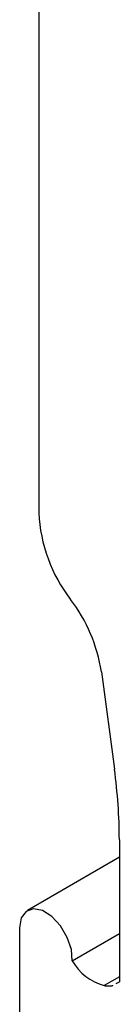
# Model space of a CAD drawing. Header units: millimetres. Extents: x 13 to 546, y 13 to 419.
# Tile 8 of 11: x 450 to 452, y 358 to 377. Entities that reach past the tile are written whole.
import ezdxf

# ---------------------------------------------------------------- set-up
doc = ezdxf.new("R2010")
doc.units = ezdxf.units.MM
doc.header["$LTSCALE"] = 2

msp = doc.modelspace()

# ---------------------------------------------------------------- linework, layer by layer
for p, q in [((450.429, 379.111), (450.429, 367.4)), ((451.688, 364.214), (451.951, 362.26)), ((452.05, 360.844), (452.05, 358.002)), ((452.05, 360.498), (450.198, 359.428)), ((450.042, 359.085), (450.042, 356.88)), ((451.101, 358.419), (452.05, 358.967)), ((452.05, 358.1), (451.743, 357.924)), ((451.987, 357.968), (452.05, 358.002))]:
    msp.add_line(p, q)
at = {"flags": 128}
msp.add_lwpolyline([(451.101, 358.419), (451.084, 358.647), (451.001, 358.891), (450.865, 359.121), (450.69, 359.308), (450.501, 359.427), (450.321, 359.463), (450.173, 359.412), (450.076, 359.281), (450.042, 359.085)], dxfattribs=at)
for centre, radius, start, end in [((453.466, 367.533), 3.04, 182.517, 217.9242), ((448.513, 363.717), 3.213, 8.8887, 37.3196), ((441.43, 360.816), 10.619, 0.1524, 7.8179), ((452.032, 358.963), 1.079, 210.2544, 254.4541)]:
    msp.add_arc(centre, radius, start, end)
msp.add_open_spline([(451.743, 357.924), (451.773, 357.921), (451.833, 357.916), (451.894, 357.917), (451.919, 357.931), (451.921, 357.932)], degree=3, knots=[0, 0, 0, 0, 0.480699, 0.961287, 1, 1, 1, 1])

doc.saveas('drawing.dxf')
